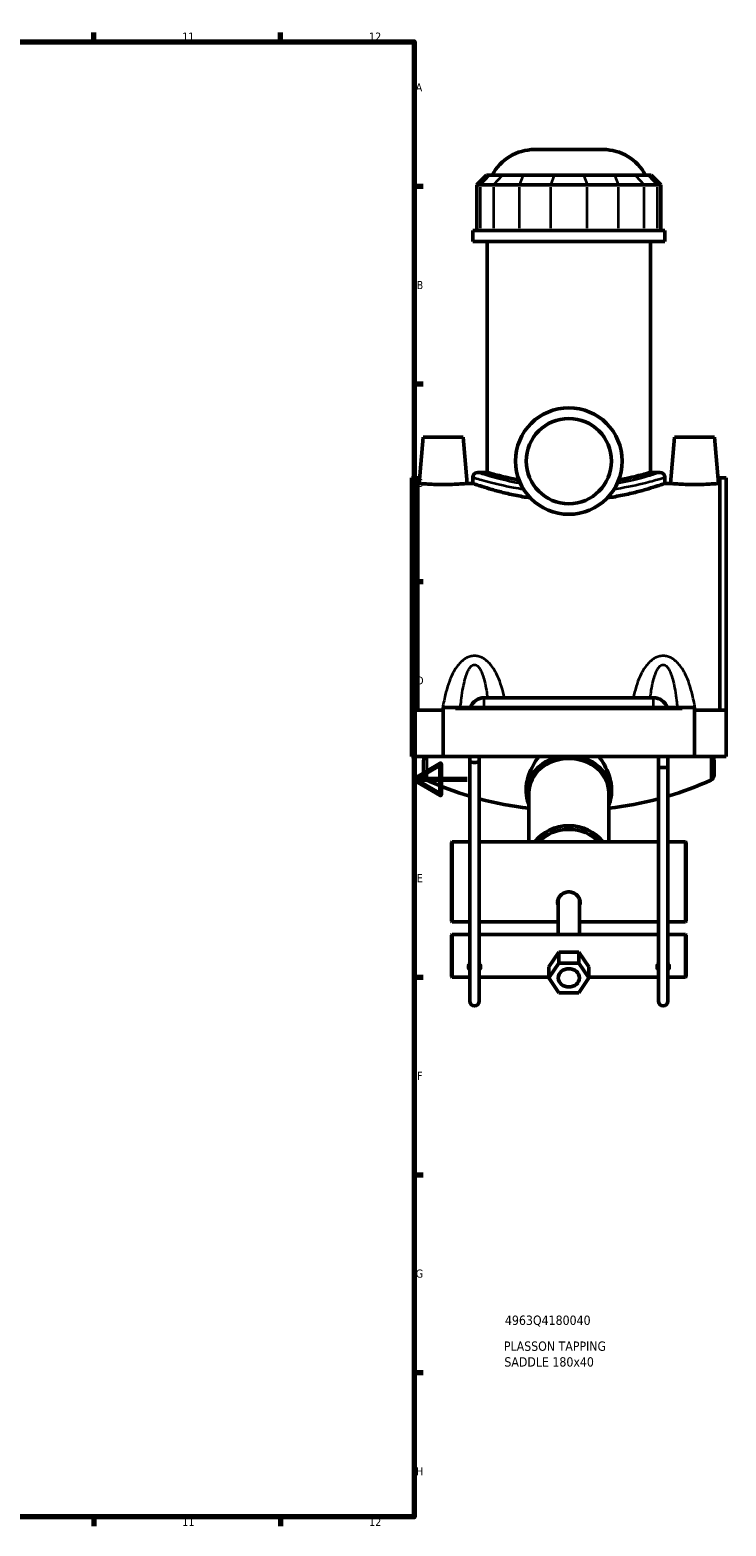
# Model space of a CAD drawing. Header units: millimetres. Extents: x 0 to 1106, y -8 to 1347.
# Tile 3 of 6: x 677 to 938, y 17 to 578. Entities that reach past the tile are written whole.
import ezdxf

# ---------------------------------------------------------------- set-up
doc = ezdxf.new("R2010")
doc.units = ezdxf.units.MM
for name, color, linetype, lineweight in [('Border (ANSI)', 7, 'Continuous', 70), ('Title (ISO)', 7, 'Continuous', 50), ('Visible (ANSI)', 7, 'Continuous', 50), ('Visible Narrow (ANSI)', 7, 'Continuous', 35)]:
    doc.layers.add(name, color=color, linetype=linetype, lineweight=lineweight)
doc.styles.add('Note Text (ANSI)', font='tahoma.ttf')
doc.styles.add('Note Text (ISO)', font='tahoma.ttf')

# ---------------------------------------------------------------- blocks, each defined once
blk = doc.blocks.new('Borders Default Border')
at = {"layer": 'Border (ANSI)'}
for p, q in [((700.83, 574), (700.83, 577.45)), ((770.92, 574), (770.92, 577.45)), ((821, 519.75), (824.45, 519.75)), ((821, 445.5), (824.45, 445.5)), ((821, 371.25), (824.45, 371.25)), ((821, 222.75), (824.45, 222.75)), ((821, 148.5), (824.45, 148.5)), ((821, 74.25), (824.45, 74.25)), ((700.83, 20), (700.83, 16.55)), ((770.92, 20), (770.92, 16.55))]:
    blk.add_line(p, q, dxfattribs=at)
at = {"layer": 'Border (ANSI)', "flags": 128}
for points in [[(20, 20), (20, 574), (821, 574), (821, 20), (20, 20)], [(841, 297), (821, 297), (831, 302.77), (831, 291.23), (821, 297)]]:
    blk.add_lwpolyline(points, dxfattribs=at)
at = {"layer": 'Border (ANSI)', "attachment_point": 7, "style": 'Note Text (ANSI)'}
for s, insert, char_height in [('11', (734.04, 574.4), 3.048), ('12', (804.13, 574.4), 3.048), ('A', (821.63, 555.35), 3.05), ('B', (821.99, 481.1), 3.05), ('C', (821.8, 406.8), 3.05), ('D', (821.81, 332.6), 3.05), ('E', (822.05, 258.35), 3.05), ('F', (822.14, 184.1), 3.05), ('G', (821.66, 109.79), 3.05), ('H', (821.81, 35.6), 3.05), ('11', (734.04, 16.55), 3.048), ('12', (804.13, 16.55), 3.048)]:
    blk.add_mtext(s, dxfattribs=dict(at, insert=insert, char_height=char_height))
blk = doc.blocks.new('Title Blocks ISO')
at = {"layer": 'Title (ISO)', "style": 'Note Text (ISO)'}
for tag, p in [('PART_NUMBER_001', (34.13, 72.11)), ('DESCRIPTION_001', (33.74, 62.38)), ('DESCRIPTION_002', (33.91, 56.46))]:
    blk.add_attdef(tag, p, '', height=3.5, dxfattribs=at)

msp = doc.modelspace()

# ---------------------------------------------------------------- linework, layer by layer
at = {"layer": 'Visible (ANSI)'}
for p, q in [((866.26, 533.527), (891.957, 533.527)), ((848.192, 523.867), (844.592, 520.267)), ((848.192, 523.867), (849.288, 523.867)), ((854.126, 523.867), (849.288, 523.867)), ((854.126, 523.867), (861.919, 523.867)), ((873.598, 523.867), (861.919, 523.867)), ((873.598, 523.867), (884.619, 523.867)), ((896.299, 523.867), (884.619, 523.867)), ((896.299, 523.867), (904.092, 523.867)), ((908.929, 523.867), (904.092, 523.867)), ((908.929, 523.867), (910.026, 523.867)), ((910.026, 523.867), (913.626, 520.267)), ((845.962, 520.267), (844.592, 520.267)), ((844.592, 520.267), (844.592, 503.167)), ((845.962, 520.267), (850.8, 520.267)), ((860.541, 520.267), (850.8, 520.267)), ((860.541, 520.267), (872.22, 520.267)), ((885.997, 520.267), (872.22, 520.267)), ((885.997, 520.267), (897.676, 520.267)), ((907.418, 520.267), (897.676, 520.267)), ((907.418, 520.267), (912.255, 520.267)), ((913.626, 520.267), (912.255, 520.267)), ((913.626, 520.267), (913.626, 503.167)), ((915.109, 503.167), (843.109, 503.167)), ((843.109, 499.027), (843.109, 503.167)), ((915.109, 499.027), (915.109, 503.167)), ((915.109, 499.027), (843.109, 499.027)), ((848.509, 412.231), (848.509, 499.027)), ((909.709, 412.231), (909.709, 499.027)), ((824.409, 425.527), (822.886, 408.127)), ((839.409, 425.527), (824.409, 425.527)), ((839.409, 425.527), (840.931, 408.127)), ((918.809, 425.527), (917.286, 408.127)), ((918.809, 425.527), (933.809, 425.527)), ((933.809, 425.527), (935.331, 408.127)), ((843.109, 410.431), (843.109, 408.127)), ((844.909, 412.231), (848.509, 412.231)), ((909.709, 412.231), (913.309, 412.231)), ((915.109, 410.431), (915.109, 408.127)), ((820.109, 410.179), (820.109, 323.027)), ((820.109, 410.179), (822.469, 410.179)), ((822.469, 323.027), (822.469, 410.179)), ((822.886, 408.127), (822.469, 408.127)), ((843.109, 408.127), (840.931, 408.127)), ((917.286, 408.127), (915.109, 408.127)), ((935.749, 408.127), (935.331, 408.127)), ((935.749, 323.027), (935.749, 410.179)), ((935.749, 410.179), (938.109, 410.179)), ((938.109, 410.179), (938.109, 323.027)), ((847.309, 327.627), (910.909, 327.627)), ((820.109, 323.027), (831.909, 323.027)), ((820.109, 305.577), (820.109, 323.027)), ((831.909, 323.527), (831.909, 324.027)), ((926.309, 324.027), (831.909, 324.027)), ((831.909, 305.577), (831.909, 323.527)), ((926.309, 324.027), (926.309, 323.527)), ((926.309, 323.527), (926.309, 305.577)), ((926.309, 323.027), (938.109, 323.027)), ((938.109, 323.027), (938.109, 305.577)), ((820.109, 305.577), (831.909, 305.577)), ((824.609, 303.958), (824.609, 298.529)), ((926.309, 305.577), (831.909, 305.577)), ((841.909, 303.507), (841.909, 305.577)), ((841.909, 303.507), (841.909, 213.727)), ((845.509, 303.507), (845.509, 305.577)), ((845.509, 213.727), (845.509, 303.507)), ((912.709, 305.577), (912.709, 301.467)), ((916.309, 305.577), (916.309, 301.467)), ((926.309, 305.577), (938.109, 305.577)), ((933.609, 303.958), (933.609, 298.529)), ((912.709, 301.467), (916.309, 301.467)), ((912.709, 301.467), (912.709, 213.727)), ((916.309, 213.727), (916.309, 301.467)), ((863.109, 292.23), (863.109, 293.513)), ((895.109, 292.23), (895.109, 293.513)), ((864.109, 273.495), (864.109, 291.973)), ((894.109, 273.495), (894.109, 291.973)), ((835.109, 273.295), (835.309, 273.495)), ((835.109, 243.695), (835.109, 273.295)), ((835.309, 273.495), (835.309, 243.495)), ((841.709, 273.495), (835.309, 273.495)), ((912.509, 273.495), (845.709, 273.495)), ((922.909, 273.495), (916.509, 273.495)), ((922.909, 243.495), (922.909, 273.495)), ((923.109, 273.295), (922.909, 273.495)), ((923.109, 273.295), (923.109, 243.695)), ((875.109, 252.036), (875.109, 238.72)), ((883.109, 252.036), (883.109, 238.72)), ((835.109, 243.695), (835.309, 243.495)), ((841.909, 243.495), (835.309, 243.495)), ((875.109, 243.495), (845.509, 243.495)), ((912.709, 243.495), (883.109, 243.495)), ((922.909, 243.495), (916.309, 243.495)), ((923.109, 243.695), (922.909, 243.495)), ((835.109, 238.52), (835.309, 238.72)), ((835.109, 222.92), (835.109, 238.52)), ((835.309, 238.72), (835.309, 222.72)), ((841.909, 238.72), (835.309, 238.72)), ((912.709, 238.72), (845.509, 238.72)), ((922.909, 238.72), (916.309, 238.72)), ((922.909, 222.72), (922.909, 238.72)), ((923.109, 238.52), (922.909, 238.72)), ((923.109, 238.52), (923.109, 222.92)), ((871.609, 226.563), (875.359, 232.13)), ((875.359, 232.13), (875.359, 228.01)), ((875.359, 232.13), (882.859, 232.13)), ((882.859, 232.13), (882.859, 228.01)), ((882.859, 232.13), (886.609, 226.563)), ((875.359, 228.01), (871.609, 222.443)), ((871.609, 222.443), (871.609, 226.563)), ((882.859, 228.01), (875.359, 228.01)), ((886.609, 222.443), (882.859, 228.01)), ((886.609, 226.563), (886.609, 222.443)), ((835.109, 222.92), (835.309, 222.72)), ((841.909, 222.72), (835.309, 222.72)), ((871.609, 222.72), (845.509, 222.72)), ((871.609, 222.443), (875.359, 216.875)), ((882.859, 216.875), (886.609, 222.443)), ((912.709, 222.72), (886.609, 222.72)), ((922.909, 222.72), (916.309, 222.72)), ((923.109, 222.92), (922.909, 222.72)), ((875.359, 216.875), (882.859, 216.875))]:
    msp.add_line(p, q, dxfattribs=at)
for radius in [20, 16]:
    msp.add_circle((879.109, 416.527), radius, dxfattribs=at)
for centre, radius, start, end in [((866.26, 515.527), 18, 90, 152.39759), ((891.957, 515.527), 18, 27.60241, 90), ((844.909, 410.431), 1.8, 90, 180), ((913.309, 410.431), 1.8, 0, 90), ((847.309, 322.227), 5.4, 90, 160.52878), ((910.909, 322.227), 5.4, 19.47122, 90), ((826.609, 303.958), 2, 125.94225, 180), ((931.609, 303.958), 2, 0, 54.05775), ((826.609, 298.529), 2, 180, 245.73702), ((931.609, 298.529), 2, 294.26298, 0), ((879.109, 415.004), 129.76, 245.73702, 253.34057), ((879.109, 415.004), 129.76, 286.65943, 294.26298), ((879.109, 415.004), 129.76, 254.9929, 263.3619), ((879.109, 415.004), 129.76, 276.6381, 285.0071), ((843.709, 213.727), 1.8, 180, 0), ((914.509, 213.727), 1.8, 180, 0)]:
    msp.add_arc(centre, radius, start, end, dxfattribs=at)
for centre, major_axis, ratio, start_param, end_param in [((843.709, 303.507), (-1.8, 0), 0.0709851, 0, 3.1415927), ((879.109, 291.973), (-15, 0), 0.8571673, 3.1415927, 6.2831853), ((879.109, 266.736), (-15, 0), 0.8571673, 3.6951485, 5.7296294), ((879.109, 266.221), (14, 0), 0.8571673, 0.6512551, 2.4903375), ((843.709, 228.66), (3, 0), 0.8571673, 3.9604247, 4.0688879), ((843.709, 228.66), (3, 0), 0.8571673, 5.3558901, 5.4643533), ((914.509, 228.66), (-3, 0), 0.8571673, 0.8188321, 0.9272952), ((914.509, 228.66), (-3, 0), 0.8571673, 2.2142974, 2.3227606)]:
    msp.add_ellipse(centre, major_axis=major_axis, ratio=ratio, start_param=start_param, end_param=end_param, dxfattribs=at)
for major_axis in [(4, 0), (-4, 0)]:
    msp.add_ellipse((879.109, 222.443), major_axis=major_axis, ratio=0.8571673, dxfattribs=at)
for points, knots in [([(860.404, 409.447), (859.355, 409.636), (858.374, 409.827), (856.119, 410.295), (854.848, 410.583), (852.605, 411.124), (851.633, 411.375), (850.068, 411.792), (849.474, 411.958), (848.695, 412.178), (848.509, 412.231), (848.509, 412.231)], [1.9324723, 1.9324723, 1.9324723, 1.9324723, 2.3197232, 2.3197232, 2.8995109, 2.8995109, 3.4792985, 3.4792985, 4.0590862, 4.0590862, 4.6388738, 4.6388738, 4.6388738, 4.6388738]), ([(909.709, 412.231), (909.709, 412.231), (909.523, 412.178), (908.743, 411.958), (908.149, 411.792), (906.584, 411.375), (905.612, 411.124), (903.369, 410.583), (902.098, 410.295), (899.843, 409.827), (898.862, 409.636), (897.813, 409.447)], [13.9166215, 13.9166215, 13.9166215, 13.9166215, 14.4964092, 14.4964092, 15.0761968, 15.0761968, 15.6559845, 15.6559845, 16.2357721, 16.2357721, 16.6230231, 16.6230231, 16.6230231, 16.6230231]), ([(831.909, 407.727), (830.772, 407.727), (829.561, 407.748), (827.336, 407.824), (826.322, 407.877), (824.722, 407.978), (824.03, 408.031), (823.112, 408.107), (822.886, 408.127), (822.886, 408.127)], [2.7256731, 2.7256731, 2.7256731, 2.7256731, 3.0665339, 3.0665339, 3.4073947, 3.4073947, 3.7479522, 3.7479522, 4.0885096, 4.0885096, 4.0885096, 4.0885096]), ([(840.931, 408.127), (840.931, 408.127), (840.705, 408.107), (839.788, 408.031), (839.095, 407.978), (837.496, 407.877), (836.481, 407.824), (834.256, 407.748), (833.045, 407.727), (831.909, 407.727)], [6.8141826, 6.8141826, 6.8141826, 6.8141826, 7.1547401, 7.1547401, 7.4952975, 7.4952975, 7.8361583, 7.8361583, 8.1770192, 8.1770192, 8.1770192, 8.1770192]), ([(864.676, 402.682), (862.679, 402.979), (860.768, 403.324), (857.035, 404.089), (855.241, 404.513), (852.066, 405.326), (850.574, 405.744), (847.937, 406.527), (846.793, 406.89), (844.95, 407.492), (844.249, 407.732), (843.329, 408.049), (843.109, 408.127), (843.109, 408.127)], [1.4315227, 1.4315227, 1.4315227, 1.4315227, 2.0537495, 2.0537495, 2.7383326, 2.7383326, 3.4225212, 3.4225212, 4.1067097, 4.1067097, 4.7908982, 4.7908982, 5.4750868, 5.4750868, 5.4750868, 5.4750868]), ([(915.109, 408.127), (915.109, 408.127), (914.888, 408.049), (913.968, 407.732), (913.268, 407.492), (911.424, 406.89), (910.28, 406.527), (907.644, 405.744), (906.151, 405.326), (902.977, 404.513), (901.183, 404.089), (897.449, 403.324), (895.538, 402.979), (893.542, 402.682)], [16.4252604, 16.4252604, 16.4252604, 16.4252604, 17.1094489, 17.1094489, 17.7936374, 17.7936374, 18.477826, 18.477826, 19.1620145, 19.1620145, 19.8465977, 19.8465977, 20.4688245, 20.4688245, 20.4688245, 20.4688245]), ([(926.309, 407.727), (925.172, 407.727), (923.961, 407.748), (921.736, 407.824), (920.722, 407.877), (919.122, 407.978), (918.43, 408.031), (917.512, 408.107), (917.286, 408.127), (917.286, 408.127)], [0, 0, 0, 0, 0.3408608, 0.3408608, 0.6817217, 0.6817217, 1.0222791, 1.0222791, 1.3628365, 1.3628365, 1.3628365, 1.3628365]), ([(935.331, 408.127), (935.331, 408.127), (935.105, 408.107), (934.188, 408.031), (933.495, 407.978), (931.896, 407.877), (930.881, 407.824), (928.656, 407.748), (927.445, 407.727), (926.309, 407.727)], [4.0885096, 4.0885096, 4.0885096, 4.0885096, 4.429067, 4.429067, 4.7696244, 4.7696244, 5.1104853, 5.1104853, 5.4513461, 5.4513461, 5.4513461, 5.4513461]), ([(867.868, 305.577), (867.114, 304.575), (866.413, 303.515), (865.111, 301.208), (864.527, 299.956), (863.706, 297.63), (863.432, 296.578), (863.164, 294.848), (863.109, 294.169), (863.109, 293.513)], [1.6306567, 1.6306567, 1.6306567, 1.6306567, 2.0137299, 2.0137299, 2.4300479, 2.4300479, 2.7733785, 2.7733785, 3.0047135, 3.0047135, 3.0047135, 3.0047135]), ([(895.109, 293.513), (895.109, 294.169), (895.054, 294.848), (894.785, 296.578), (894.511, 297.63), (893.691, 299.956), (893.107, 301.208), (891.805, 303.515), (891.103, 304.575), (890.349, 305.577)], [3.0047135, 3.0047135, 3.0047135, 3.0047135, 3.2360484, 3.2360484, 3.579379, 3.579379, 3.995697, 3.995697, 4.3787702, 4.3787702, 4.3787702, 4.3787702]), ([(863.109, 292.23), (863.109, 290.767), (863.381, 289.304), (863.974, 287.754), (864.039, 287.592), (864.109, 287.431)], [0, 0, 0, 0, 0.31648572, 0.31648572, 0.35365014, 0.35365014, 0.35365014, 0.35365014]), ([(894.109, 287.431), (894.284, 287.838), (894.437, 288.253), (894.926, 289.831), (895.109, 291.031), (895.109, 292.23)], [2.78794252, 2.78794252, 2.78794252, 2.78794252, 2.88210542, 2.88210542, 3.14159265, 3.14159265, 3.14159265, 3.14159265]), ([(841.909, 273.47), (841.892, 273.472), (841.876, 273.474), (841.759, 273.488), (841.709, 273.495), (841.709, 273.495)], [0.818811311, 0.818811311, 0.818811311, 0.818811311, 0.829773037, 0.829773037, 0.905206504, 0.905206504, 0.905206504, 0.905206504]), ([(845.709, 273.495), (845.709, 273.495), (845.658, 273.488), (845.541, 273.474), (845.525, 273.472), (845.509, 273.47)], [0.301735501, 0.301735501, 0.301735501, 0.301735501, 0.377168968, 0.377168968, 0.388130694, 0.388130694, 0.388130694, 0.388130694]), ([(912.709, 273.47), (912.692, 273.472), (912.676, 273.474), (912.559, 273.488), (912.509, 273.495), (912.509, 273.495)], [0.818811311, 0.818811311, 0.818811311, 0.818811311, 0.829773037, 0.829773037, 0.905206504, 0.905206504, 0.905206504, 0.905206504]), ([(916.509, 273.495), (916.509, 273.495), (916.458, 273.488), (916.341, 273.474), (916.325, 273.472), (916.309, 273.47)], [0.301735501, 0.301735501, 0.301735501, 0.301735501, 0.377168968, 0.377168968, 0.388130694, 0.388130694, 0.388130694, 0.388130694]), ([(875.109, 249.574), (874.942, 249.953), (874.859, 250.366), (874.859, 251.23), (874.967, 251.735), (875.401, 252.691), (875.728, 253.141), (876.479, 253.864), (876.955, 254.186), (878.001, 254.62), (878.572, 254.729), (879.646, 254.729), (880.216, 254.62), (881.262, 254.186), (881.738, 253.864), (882.489, 253.141), (882.816, 252.691), (883.251, 251.735), (883.359, 251.23), (883.359, 250.366), (883.276, 249.953), (883.108, 249.574)], [0.502905, 0.502905, 0.502905, 0.502905, 0.6441906, 0.6441906, 0.8052194, 0.8052194, 0.9662481, 0.9662481, 1.1273147, 1.1273147, 1.2883813, 1.2883813, 1.4494478, 1.4494478, 1.6105144, 1.6105144, 1.7715431, 1.7715431, 1.9325719, 1.9325719, 2.0738575, 2.0738575, 2.0738575, 2.0738575]), ([(841.909, 225.44), (841.779, 225.565), (841.667, 225.71), (841.467, 226.095), (841.409, 226.351), (841.409, 226.849), (841.467, 227.123), (841.667, 227.564), (841.779, 227.738), (841.909, 227.894)], [0.89763439, 0.89763439, 0.89763439, 0.89763439, 0.95889388, 0.95889388, 1.04605419, 1.04605419, 1.1332145, 1.1332145, 1.19447399, 1.19447399, 1.19447399, 1.19447399]), ([(841.49, 227.129), (841.515, 227.052), (841.547, 226.977), (841.668, 226.751), (841.78, 226.612), (841.909, 226.492)], [0.409737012, 0.409737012, 0.409737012, 0.409737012, 0.438057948, 0.438057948, 0.499524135, 0.499524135, 0.499524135, 0.499524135]), ([(845.508, 227.894), (845.638, 227.738), (845.75, 227.564), (845.95, 227.123), (846.009, 226.849), (846.009, 226.351), (845.95, 226.095), (845.75, 225.71), (845.638, 225.565), (845.508, 225.44)], [0.20026493, 0.20026493, 0.20026493, 0.20026493, 0.26152442, 0.26152442, 0.34868473, 0.34868473, 0.43584504, 0.43584504, 0.49710453, 0.49710453, 0.49710453, 0.49710453]), ([(845.508, 226.492), (845.638, 226.612), (845.749, 226.751), (845.87, 226.977), (845.902, 227.052), (845.928, 227.129)], [0.902379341, 0.902379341, 0.902379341, 0.902379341, 0.963845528, 0.963845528, 0.992166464, 0.992166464, 0.992166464, 0.992166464]), ([(912.709, 225.44), (912.579, 225.565), (912.467, 225.71), (912.267, 226.095), (912.209, 226.351), (912.209, 226.849), (912.267, 227.123), (912.467, 227.564), (912.579, 227.738), (912.709, 227.894)], [0.89763439, 0.89763439, 0.89763439, 0.89763439, 0.95889388, 0.95889388, 1.04605419, 1.04605419, 1.1332145, 1.1332145, 1.19447399, 1.19447399, 1.19447399, 1.19447399]), ([(912.29, 227.129), (912.315, 227.052), (912.347, 226.977), (912.468, 226.751), (912.58, 226.612), (912.709, 226.492)], [0.409737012, 0.409737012, 0.409737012, 0.409737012, 0.438057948, 0.438057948, 0.499524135, 0.499524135, 0.499524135, 0.499524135]), ([(916.308, 227.894), (916.438, 227.738), (916.55, 227.564), (916.75, 227.123), (916.809, 226.849), (916.809, 226.351), (916.75, 226.095), (916.55, 225.71), (916.438, 225.565), (916.308, 225.44)], [0.20026493, 0.20026493, 0.20026493, 0.20026493, 0.26152442, 0.26152442, 0.34868473, 0.34868473, 0.43584504, 0.43584504, 0.49710453, 0.49710453, 0.49710453, 0.49710453]), ([(916.308, 226.492), (916.438, 226.612), (916.549, 226.751), (916.67, 226.977), (916.702, 227.052), (916.728, 227.129)], [0.902379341, 0.902379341, 0.902379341, 0.902379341, 0.963845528, 0.963845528, 0.992166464, 0.992166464, 0.992166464, 0.992166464])]:
    msp.add_open_spline(points, degree=3, knots=knots, dxfattribs=at)
for points in [[(874.902, 251.292), (874.943, 251.058), (875.012, 250.828), (875.109, 250.61)], [(883.108, 250.61), (883.206, 250.828), (883.274, 251.058), (883.315, 251.292)]]:
    msp.add_open_spline(points, degree=3, dxfattribs=at)
at = {"layer": 'Visible Narrow (ANSI)'}
for p, q in [((849.122, 523.687), (846.128, 520.447)), ((853.959, 523.687), (850.966, 520.447)), ((861.85, 523.687), (860.61, 520.447)), ((873.529, 523.687), (872.289, 520.447)), ((884.688, 523.687), (885.928, 520.447)), ((896.367, 523.687), (897.607, 520.447)), ((904.258, 523.687), (907.251, 520.447)), ((909.096, 523.687), (912.089, 520.447)), ((845.962, 504.022), (845.962, 519.412)), ((850.8, 519.412), (850.8, 504.022)), ((860.541, 504.022), (860.541, 519.412)), ((872.22, 519.412), (872.22, 504.022)), ((885.997, 504.022), (885.997, 519.412)), ((897.676, 519.412), (897.676, 504.022)), ((907.418, 504.022), (907.418, 519.412)), ((912.255, 519.412), (912.255, 504.022)), ((847.309, 324.05), (847.309, 327.605)), ((910.909, 324.05), (910.909, 327.605)), ((836.629, 323.527), (921.589, 323.527)), ((825.787, 305.343), (825.787, 296.751)), ((932.43, 305.343), (932.43, 296.751))]:
    msp.add_line(p, q, dxfattribs=at)
for centre, major_axis, ratio, start_param, end_param in [((843.709, 303.507), (-1.8, 0), 0.1412584, 0.1570796, 2.984513), ((879.109, 292.23), (-16, 0), 0.8571673, 5.0113482, 6.2162465), ((879.109, 291.973), (-15.5, 0), 0.8571673, 3.069453, 6.3553249), ((879.109, 292.23), (16, 0), 0.8571673, 0.0669388, 1.2718371)]:
    msp.add_ellipse(centre, major_axis=major_axis, ratio=ratio, start_param=start_param, end_param=end_param, dxfattribs=at)
for points, knots in [([(843.111, 410.43), (843.111, 410.43), (843.29, 410.375), (844.502, 410.005), (846.361, 409.436), (851.515, 408.081), (854.678, 407.322), (859.542, 406.421), (860.798, 406.207), (862.099, 406.008)], [-16.4130665, -16.4130665, -16.4130665, -16.4130665, -15.8120768, -15.8120768, -14.3887902, -14.3887902, -13.0805085, -13.0805085, -12.6508297, -12.6508297, -12.6508297, -12.6508297]), ([(860.984, 408.073), (860.438, 408.172), (859.903, 408.275), (855.9, 409.069), (852.895, 409.841), (847.998, 411.219), (846.232, 411.797), (845.081, 412.174), (844.911, 412.23), (844.911, 412.23)], [12.8831101, 12.8831101, 12.8831101, 12.8831101, 13.0805085, 13.0805085, 14.3887902, 14.3887902, 15.8120768, 15.8120768, 16.4130665, 16.4130665, 16.4130665, 16.4130665]), ([(896.119, 406.008), (896.416, 406.053), (896.71, 406.099), (901.212, 406.822), (904.907, 407.648), (910.258, 408.997), (912.152, 409.544), (914.524, 410.247), (915.106, 410.429), (915.108, 410.431)], [-31.117346, -31.117346, -31.117346, -31.117346, -31.0192175, -31.0192175, -29.6060973, -29.6060973, -28.4292083, -28.4292083, -27.3551065, -27.3551065, -27.3551065, -27.3551065]), ([(913.308, 412.231), (913.306, 412.229), (912.753, 412.043), (910.5, 411.328), (908.7, 410.772), (903.88, 409.472), (900.767, 408.719), (897.234, 408.073)], [27.3551065, 27.3551065, 27.3551065, 27.3551065, 28.4292083, 28.4292083, 29.6060973, 29.6060973, 30.8850642, 30.8850642, 30.8850642, 30.8850642]), ([(854.93, 327.627), (854.857, 327.961), (854.782, 328.294), (854.365, 330.06), (853.972, 331.473), (853.06, 334.141), (852.55, 335.403), (851.479, 337.531), (850.956, 338.422), (849.958, 339.806), (849.525, 340.333), (848.542, 341.339), (847.987, 341.812), (846.966, 342.479), (846.527, 342.714), (845.591, 343.093), (845.092, 343.233), (844.294, 343.35), (844.002, 343.372), (843.709, 343.372), (843.416, 343.372), (843.123, 343.35), (842.325, 343.233), (841.827, 343.093), (840.89, 342.714), (840.451, 342.479), (839.43, 341.812), (838.875, 341.339), (837.893, 340.333), (837.459, 339.806), (836.461, 338.422), (835.938, 337.531), (834.867, 335.403), (834.357, 334.141), (833.445, 331.473), (833.052, 330.06), (832.281, 326.79), (831.938, 324.918), (831.659, 323.027)], [-5.2098951, -5.2098951, -5.2098951, -5.2098951, -5.1138142, -5.1138142, -4.6982743, -4.6982743, -4.3079712, -4.3079712, -4.0077382, -4.0077382, -3.8073375, -3.8073375, -3.5920874, -3.5920874, -3.4439424, -3.4439424, -3.2899774, -3.2899774, -3.2021072, -3.2021072, -3.2021072, -3.1142371, -3.1142371, -2.9602721, -2.9602721, -2.812127, -2.812127, -2.596877, -2.596877, -2.3964763, -2.3964763, -2.0962432, -2.0962432, -1.7059402, -1.7059402, -1.2904003, -1.2904003, -0.7585773, -0.7585773, -0.7585773, -0.7585773]), ([(926.559, 323.027), (926.279, 324.918), (925.937, 326.79), (925.165, 330.06), (924.772, 331.473), (923.86, 334.141), (923.35, 335.403), (922.279, 337.531), (921.756, 338.422), (920.758, 339.806), (920.325, 340.333), (919.342, 341.339), (918.787, 341.812), (917.766, 342.479), (917.327, 342.714), (916.391, 343.093), (915.892, 343.233), (915.094, 343.35), (914.802, 343.372), (914.509, 343.372), (914.216, 343.372), (913.923, 343.35), (913.125, 343.233), (912.627, 343.093), (911.69, 342.714), (911.251, 342.479), (910.23, 341.812), (909.675, 341.339), (908.693, 340.333), (908.259, 339.806), (907.261, 338.422), (906.738, 337.531), (905.667, 335.403), (905.157, 334.141), (904.245, 331.473), (903.852, 330.06), (903.435, 328.294), (903.36, 327.961), (903.288, 327.627)], [-5.6456785, -5.6456785, -5.6456785, -5.6456785, -5.1138553, -5.1138553, -4.6983159, -4.6983159, -4.3080128, -4.3080128, -4.0077796, -4.0077796, -3.8073789, -3.8073789, -3.5921288, -3.5921288, -3.4439837, -3.4439837, -3.2900187, -3.2900187, -3.2021486, -3.2021486, -3.2021486, -3.1142784, -3.1142784, -2.9603134, -2.9603134, -2.8121683, -2.8121683, -2.5969182, -2.5969182, -2.3965175, -2.3965175, -2.0962843, -2.0962843, -1.7059812, -1.7059812, -1.2904419, -1.2904419, -1.1943607, -1.1943607, -1.1943607, -1.1943607]), ([(838.442, 324.027), (838.522, 324.892), (838.611, 325.75), (838.865, 327.908), (839.044, 329.197), (839.458, 331.631), (839.69, 332.782), (840.177, 334.724), (840.414, 335.537), (840.868, 336.799), (841.065, 337.28), (841.511, 338.197), (841.764, 338.629), (842.228, 339.238), (842.428, 339.452), (842.853, 339.798), (843.08, 339.925), (843.442, 340.032), (843.575, 340.052), (843.709, 340.052), (843.842, 340.052), (843.975, 340.032), (844.338, 339.925), (844.564, 339.798), (844.99, 339.452), (845.189, 339.238), (845.653, 338.629), (845.906, 338.197), (846.352, 337.28), (846.549, 336.799), (847.003, 335.537), (847.241, 334.724), (847.728, 332.782), (847.959, 331.631), (848.318, 329.527), (848.456, 328.584), (848.58, 327.627)], [1.0206234, 1.0206234, 1.0206234, 1.0206234, 1.2904003, 1.2904003, 1.7059402, 1.7059402, 2.0962432, 2.0962432, 2.3964763, 2.3964763, 2.596877, 2.596877, 2.812127, 2.812127, 2.9602721, 2.9602721, 3.1142371, 3.1142371, 3.2021072, 3.2021072, 3.2021072, 3.2899774, 3.2899774, 3.4439424, 3.4439424, 3.5920874, 3.5920874, 3.8073375, 3.8073375, 4.0077382, 4.0077382, 4.3079712, 4.3079712, 4.6982743, 4.6982743, 5.0045727, 5.0045727, 5.0045727, 5.0045727]), ([(909.638, 327.627), (909.761, 328.584), (909.9, 329.527), (910.258, 331.631), (910.49, 332.782), (910.977, 334.724), (911.214, 335.537), (911.668, 336.799), (911.865, 337.28), (912.311, 338.197), (912.564, 338.629), (913.028, 339.238), (913.228, 339.452), (913.653, 339.798), (913.88, 339.925), (914.242, 340.032), (914.375, 340.052), (914.509, 340.052), (914.642, 340.052), (914.775, 340.032), (915.138, 339.925), (915.364, 339.798), (915.79, 339.452), (915.989, 339.238), (916.453, 338.629), (916.706, 338.197), (917.152, 337.28), (917.349, 336.799), (917.803, 335.537), (918.041, 334.724), (918.528, 332.782), (918.759, 331.631), (919.174, 329.197), (919.353, 327.908), (919.606, 325.75), (919.695, 324.892), (919.776, 324.027)], [1.399683, 1.399683, 1.399683, 1.399683, 1.7059812, 1.7059812, 2.0962843, 2.0962843, 2.3965175, 2.3965175, 2.5969182, 2.5969182, 2.8121683, 2.8121683, 2.9603134, 2.9603134, 3.1142784, 3.1142784, 3.2021486, 3.2021486, 3.2021486, 3.2900187, 3.2900187, 3.4439837, 3.4439837, 3.5921288, 3.5921288, 3.8073789, 3.8073789, 4.0077796, 4.0077796, 4.3080128, 4.3080128, 4.6983159, 4.6983159, 5.1138553, 5.1138553, 5.3836324, 5.3836324, 5.3836324, 5.3836324])]:
    msp.add_open_spline(points, degree=3, knots=knots, dxfattribs=at)

# ---------------------------------------------------------------- block references
msp.add_blockref('Borders Default Border', (0, 0))
msp.add_blockref('Title Blocks ISO', (821, 20)).add_auto_attribs({'PART_NUMBER_001': '4963Q4180040', 'DESCRIPTION_001': 'PLASSON TAPPING', 'DESCRIPTION_002': 'SADDLE 180x40'})

doc.saveas('drawing.dxf')
